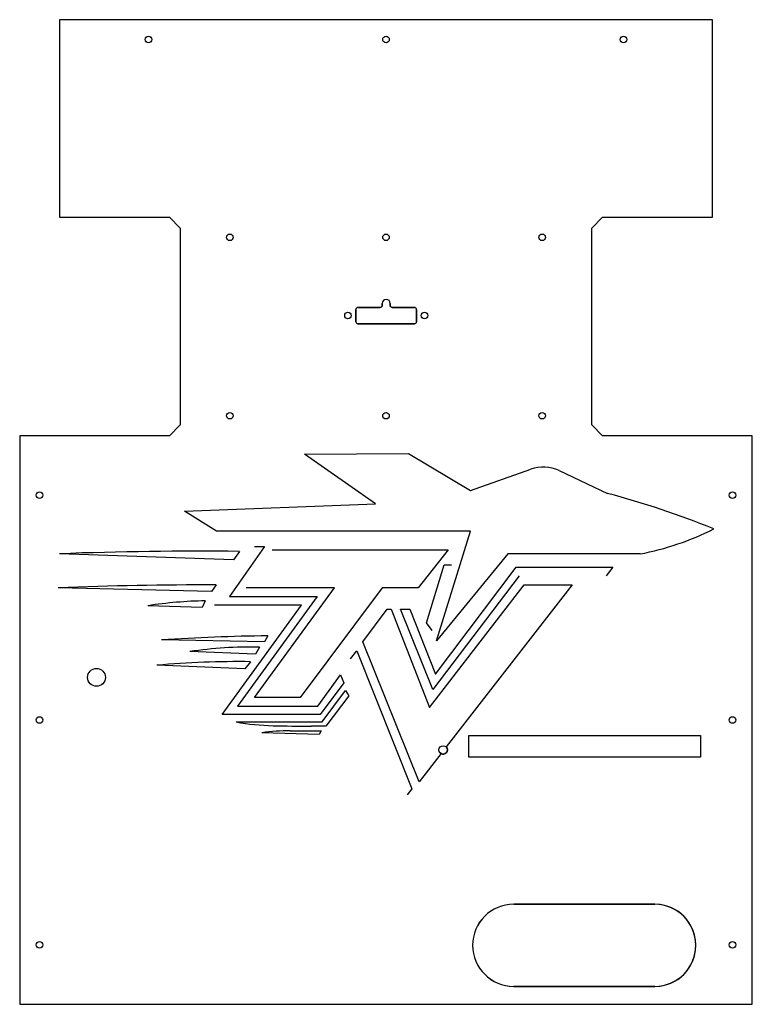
# Model space of a CAD drawing. Header units: millimetres. Extents: x -189 to 181, y -90 to 406.
import ezdxf

# ---------------------------------------------------------------- set-up
doc = ezdxf.new("R2010")
doc.units = ezdxf.units.MM
doc.layers.get('0').update_dxf_attribs({"linetype": 'CONTINUOUS'})

msp = doc.modelspace()

# ---------------------------------------------------------------- linework, layer by layer
for p, q in [((160.89, 406.37, 0), (-168.71, 406.37, 0)), ((-168.71, 406.37, 0), (-168.71, 306.67, 0)), ((160.89, 306.67, 0), (160.89, 406.37, 0)), ((-168.71, 306.67, 0), (-113.21, 306.67, 0)), ((-113.21, 306.67, 0), (-107.71, 301.17, 0)), ((99.89, 301.17, 0), (105.39, 306.67, 0)), ((105.39, 306.67, 0), (160.89, 306.67, 0)), ((-107.71, 301.17, 0), (-107.71, 201.97, 0)), ((99.89, 201.97, 0), (99.89, 301.17, 0)), ((-19.11, 253.94, 0), (-19.11, 260.19, 0)), ((-18.11, 261.19, 0), (-6.81, 261.19, 0)), ((-5.81, 262.19, 0), (-5.81, 263.19, 0)), ((-1.81, 263.19, 0), (-1.81, 262.19, 0)), ((-0.81, 261.19, 0), (10.49, 261.19, 0)), ((11.49, 260.19, 0), (11.49, 253.94, 0)), ((10.49, 252.94, 0), (-18.11, 252.94, 0)), ((-107.71, 201.97, 0), (-113.21, 196.47, 0)), ((105.39, 196.47, 0), (99.89, 201.97, 0)), ((-113.21, 196.47, 0), (-188.71, 196.47, 0)), ((-188.71, 196.47, 0), (-188.71, -90.43, 0)), ((180.89, 196.47, 0), (105.39, 196.47, 0)), ((180.89, -90.43, 0), (180.89, 196.47, 0)), ((-44.96, 187.11, 0), (7.47, 187.54, 0)), ((-9.17, 162.12, 0), (-44.96, 187.11, 0)), ((7.47, 187.54, 0), (38.64, 168.82, 0)), ((38.64, 168.82, 0), (69.12, 179.55, 0)), ((83.41, 178.83, 0), (107.9, 167.31, 0)), ((-105.6, 158.39, 0), (-9.17, 162.12, 0)), ((-89.39, 148.22, 0), (-105.6, 158.39, 0)), ((38.64, 148.22, 0), (-89.39, 148.22, 0)), ((21.53, 92.91, 0), (38.64, 148.22, 0)), ((-65.25, 140.62, 0), (-82.88, 115.39, 0)), ((-70.33, 140.62, 0), (-65.25, 140.62, 0)), ((-80.93, 133.8, 0), (-168.7, 136.9, 0)), ((-77.83, 138.09, 0), (-80.93, 133.8, 0)), ((-61.32, 138.93, 0), (27.38, 138.93, 0)), ((27.38, 138.93, 0), (12.3, 119.77, 0)), ((57.54, 136.78, 0), (21.53, 92.91, 0)), ((124.28, 136.78, 0), (57.54, 136.78, 0)), ((16.54, 102.08, 0), (25.4, 131.33, 0)), ((21.11, 76.09, 0), (61.78, 130.08, 0)), ((25.4, 131.33, 0), (29.15, 131.33, 0)), ((61.78, 130.08, 0), (110.49, 130.08, 0)), ((110.49, 130.08, 0), (107.15, 125.7, 0)), ((63.29, 125.7, 0), (19.75, 68.45, 0)), ((-91.91, 117.85, 0), (-169.26, 119.77, 0)), ((-89.66, 121.18, 0), (-91.91, 117.85, 0)), ((-29.97, 119.77, 0), (-74.53, 119.77, 0)), ((-70.33, 64.33, 0), (-29.97, 119.77, 0)), ((-5.84, 119.77, 0), (-47.25, 64.33, 0)), ((12.3, 119.77, 0), (-5.84, 119.77, 0)), ((18.08, 59.39, 0), (65.81, 121.18, 0)), ((90, 121.18, 0), (26.46, 39.41, 0)), ((65.81, 121.18, 0), (90, 121.18, 0)), ((-82.88, 115.39, 0), (-38.67, 115.39, 0)), ((-38.67, 115.39, 0), (-78.87, 59.94, 0)), ((-96.73, 109.7, 0), (-124.01, 110.7, 0)), ((-95.12, 113.15, 0), (-96.73, 109.7, 0)), ((-46.58, 110.98, 0), (-90.4, 110.98, 0)), ((-86.55, 55.86, 0), (-46.58, 110.98, 0)), ((-15.62, 92.51, 0), (-3.27, 108.99, 0)), ((-3.27, 108.99, 0), (-1.28, 108.99, 0)), ((-1.28, 108.99, 0), (18.08, 59.39, 0)), ((19.75, 68.45, 0), (3.43, 108.99, 0)), ((3.43, 108.99, 0), (8.06, 108.99, 0)), ((8.06, 108.99, 0), (21.11, 76.09, 0)), ((19.31, 98.21, 0), (16.54, 102.08, 0)), ((-63.58, 95.51, 0), (-65.25, 92.51, 0)), ((-65.25, 92.51, 0), (-117.19, 93.46, 0)), ((-67.75, 89.76, 0), (-69.71, 86.23, 0)), ((12.84, 21.88, 0), (-15.62, 92.51, 0)), ((-69.71, 86.23, 0), (-102.95, 87.52, 0)), ((-21.77, 83.92, 0), (-18.58, 87.87, 0)), ((-18.58, 87.87, 0), (9.11, 18.34, 0)), ((-75.15, 78.83, 0), (-119.49, 80.63, 0)), ((-72.25, 82.42, 0), (-75.15, 78.83, 0)), ((-38.32, 59.94, 0), (-26.83, 75.79, 0)), ((-26.83, 75.79, 0), (-25.14, 71.71, 0)), ((-25.14, 71.71, 0), (-37.19, 55.86, 0)), ((-36.04, 52.03, 0), (-24.27, 67.95, 0)), ((-22.66, 65.24, 0), (-34.24, 49.99, 0)), ((-24.27, 67.95, 0), (-22.66, 65.24, 0)), ((-78.87, 59.94, 0), (-38.32, 59.94, 0)), ((-47.25, 64.33, 0), (-70.33, 64.33, 0)), ((-37.19, 55.86, 0), (-86.55, 55.86, 0)), ((-79.53, 52.03, 0), (-36.04, 52.03, 0)), ((-34.24, 49.99, 0), (-41.58, 49.99, 0)), ((-37.69, 45.72, 0), (-66.55, 46.6, 0)), ((-52.19, 47.57, 0), (-36.66, 47.57, 0)), ((-36.66, 47.57, 0), (-37.69, 45.72, 0)), ((37.9, 45.14, 0), (154.83, 45.14, 0)), ((37.9, 34.29, 0), (37.9, 45.14, 0)), ((154.83, 45.14, 0), (154.83, 34.29, 0)), ((23.85, 36.04, 0), (12.84, 21.88, 0)), ((154.83, 34.29, 0), (37.9, 34.29, 0)), ((9.11, 18.34, 0), (6.7, 15.32, 0)), ((60.52, -39.94, 0), (131.67, -39.95, 0)), ((131.66, -81.39, 0), (60.52, -81.37, 0)), ((-188.71, -90.43, 0), (180.89, -90.43, 0))]:
    msp.add_line(p, q)
for points in [[(160.89, 306.67), (160.89, 406.37), (-168.71, 406.37), (-168.71, 306.67), (-113.21, 306.67), (-107.71, 301.17), (-107.71, 201.97), (-113.21, 196.47), (-188.71, 196.47), (-188.71, -90.43), (180.89, -90.43), (180.89, 196.47), (105.39, 196.47), (99.89, 201.97), (99.89, 301.17), (105.39, 306.67)], [(37.9, 45.14), (154.83, 45.14), (154.83, 34.29), (37.9, 34.29)]]:
    msp.add_lwpolyline(points, close=True)
for points in [[(10.49, 252.94, 0.414214), (11.49, 253.94), (11.49, 260.19, 0.414214), (10.49, 261.19), (-0.81, 261.19, -0.414214), (-1.81, 262.19), (-1.81, 263.19, 1), (-5.81, 263.19), (-5.81, 262.19, -0.414214), (-6.81, 261.19), (-18.11, 261.19, 0.414214), (-19.11, 260.19), (-19.11, 253.94, 0.414214), (-18.11, 252.94)], [(60.52, -39.94, 0.999998), (60.52, -81.37), (131.66, -81.39, 1), (131.67, -39.95)]]:
    msp.add_lwpolyline(points, format="xyb", close=True)
for centre, radius in [((-123.71, 396.37, 0), 1.65), ((-123.71, 396.37), 1.65), ((-3.91, 396.37, 0), 1.65), ((-3.91, 396.37), 1.65), ((115.89, 396.37, 0), 1.65), ((115.89, 396.37), 1.65), ((-82.71, 296.55, 0), 1.65), ((-82.71, 296.55), 1.65), ((-3.91, 296.55, 0), 1.65), ((-3.91, 296.55), 1.65), ((74.89, 296.55, 0), 1.65), ((74.89, 296.55), 1.65), ((-23.11, 257.07, 0), 1.65), ((-23.11, 257.07), 1.65), ((15.49, 257.07, 0), 1.65), ((15.49, 257.07), 1.65), ((-82.71, 206.55, 0), 1.65), ((-82.71, 206.55), 1.65), ((-3.91, 206.55, 0), 1.65), ((-3.91, 206.55), 1.65), ((74.89, 206.55, 0), 1.65), ((74.89, 206.55), 1.65), ((-178.71, 166.47, 0), 1.65), ((-178.71, 166.47), 1.65), ((170.89, 166.47, 0), 1.65), ((170.89, 166.47), 1.65), ((-149.95, 74.52, 0), 4.5), ((-149.95, 74.52), 4.5), ((-178.71, 53.02, 0), 1.65), ((-178.71, 53.02), 1.65), ((170.89, 53.02, 0), 1.65), ((170.89, 53.02), 1.65), ((24.94, 37.89), 2.15), ((-178.71, -60.43, 0), 1.65), ((-178.71, -60.43), 1.65), ((170.89, -60.43, 0), 1.65), ((170.89, -60.43), 1.65)]:
    msp.add_circle(centre, radius)
for centre, radius, start, end in [((-3.81, 263.19, 0), 2, 0, 180), ((-18.11, 260.19, 0), 1, 90, 180), ((-6.81, 262.19, 0), 1, 270, 360), ((-0.81, 262.19, 0), 1, 180, 270), ((10.49, 260.19, 0), 1, 0, 90), ((-18.11, 253.94, 0), 1, 180, 270), ((10.49, 253.94, 0), 1, -90, 0), ((75.38, 161.76, 0), 18.86, 64.806, 109.4072), ((-3.73, -256.85, 0), 438.6, 67.8754, 75.2547), ((97.3, 276.71, 0), 142.51, 280.9139, 296.7558), ((-96.76, -1884.28, 0), 2022.47, 89.46383, 92.03859), ((-94.67, -1839.56, 0), 1960.75, 89.85375, 92.18013), ((-90.94, -107.46, 0), 220.65, 91.0855, 98.6178), ((-47.25, -1034.84, 0), 1130.47, 90.82783, 93.54723), ((-72.85, -107.66, 0), 197.49, 88.521, 98.7679), ((-79.05, -361.7, 0), 444.17, 89.1225, 95.2234), ((-52.19, -58.51, 0), 106.08, 90, 97.776), ((24.94, 37.89, 0), 2.15, -120.5802, 44.8865), ((60.52, -60.65, 0), 20.72, 90.0001, 269.9999), ((131.67, -60.67, 0), 20.72, -90.0146, 89.9854)]:
    msp.add_arc(centre, radius, start, end)
msp.add_open_spline([(-79.53, 52.03, 0), (-67.05, 49.71, 0), (-55.02, 49.99, 0), (-41.58, 49.99, 0)], degree=3)

doc.saveas('drawing.dxf')
